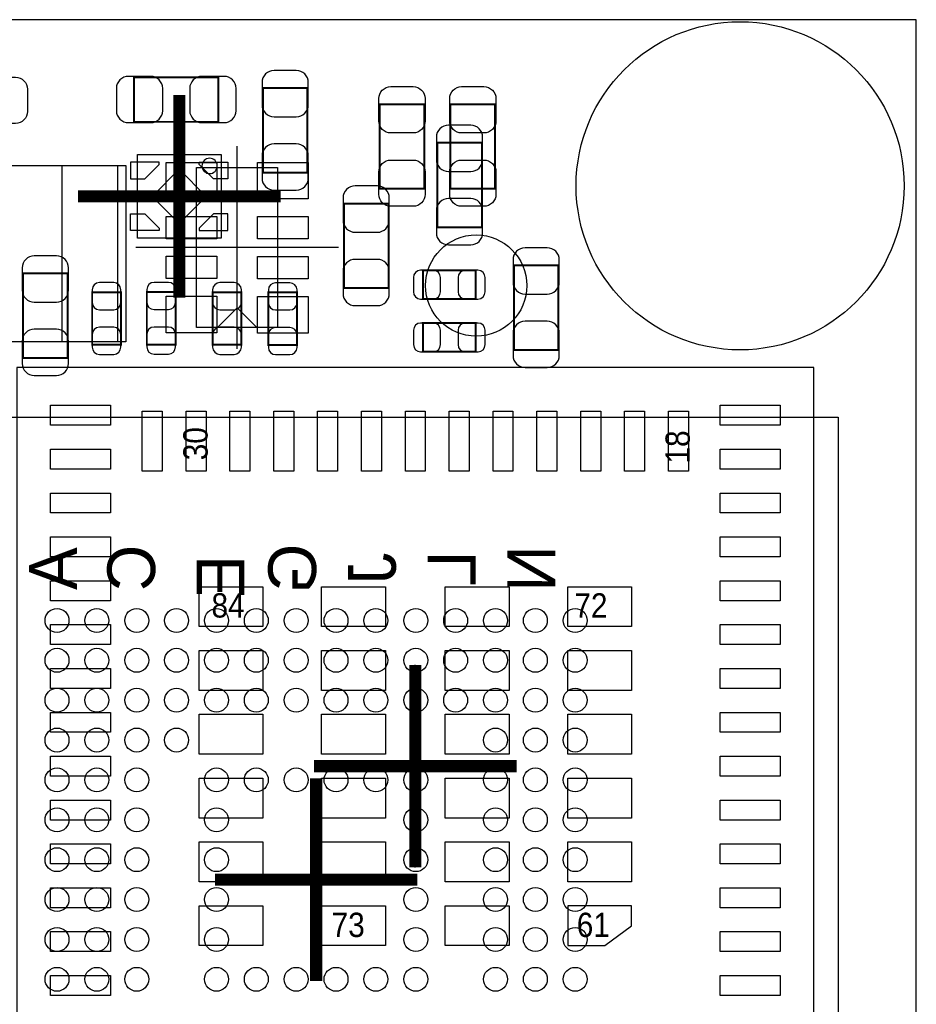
# Model space of a CAD drawing. Extents: x 6 to 62.7, y -1.8 to 30.1.
# Tile 12 of 12: x 50 to 61.2, y 17.8 to 30.1. Entities that reach past the tile are written whole.
import ezdxf
from ezdxf.enums import TextEntityAlignment as Align

# ---------------------------------------------------------------- set-up
doc = ezdxf.new("R2010")
doc.units = 0
for name, color, linetype in [('BG_OUTLINE', 3, 'CONTINUOUS'), ('PG_ASSEMBLY_BOTTOM', 140, 'CONTINUOUS'), ('PG_ASSEMBLY_TOP', 140, 'CONTINUOUS'), ('PG_BODY_CENTER', 211, 'CONTINUOUS'), ('PIN_BOTTOM', 2, 'CONTINUOUS'), ('PIN_TOP', 160, 'CONTINUOUS')]:
    doc.layers.add(name, color=color, linetype=linetype)

msp = doc.modelspace()

# ---------------------------------------------------------------- linework, layer by layer
at = {"layer": 'BG_OUTLINE'}
for points in [[(6.031992, 0), (61.210952, 0), (61.210952, 30.1117), (6.031992, 30.1117)], [(6.031992, 30.1117), (6.031992, 0), (61.210952, 0), (61.210952, 30.1117)]]:
    msp.add_lwpolyline(points, close=True, dxfattribs=at)
at = {"layer": 'PG_ASSEMBLY_BOTTOM', "const_width": 0.024892}
for points in [[(51.397662, 29.390848), (51.397662, 28.831032), (52.457858, 28.831032), (52.457858, 29.390848), (51.397662, 29.390848)], [(53.014372, 28.194762), (53.574188, 28.194762), (53.574188, 29.254958), (53.014372, 29.254958), (53.014372, 28.194762)], [(55.201566, 27.507946), (55.761382, 27.507946), (55.761382, 28.568142), (55.201566, 28.568142), (55.201566, 27.507946)], [(54.03088, 26.746708), (54.590696, 26.746708), (54.590696, 27.806904), (54.03088, 27.806904), (54.03088, 26.746708)], [(56.722518, 27.031442), (56.162702, 27.031442), (56.162702, 25.971246), (56.722518, 25.971246), (56.722518, 27.031442)], [(50.566828, 26.930858), (50.007012, 26.930858), (50.007012, 25.870662), (50.566828, 25.870662), (50.566828, 26.930858)], [(55.023004, 26.969466), (55.023004, 26.609294), (55.682896, 26.609294), (55.682896, 26.969466), (55.023004, 26.969466)], [(50.873406, 26.035254), (51.233578, 26.035254), (51.233578, 26.695146), (50.873406, 26.695146), (50.873406, 26.035254)], [(51.559206, 26.037794), (51.919378, 26.037794), (51.919378, 26.697686), (51.559206, 26.697686), (51.559206, 26.037794)], [(52.384706, 26.035254), (52.744878, 26.035254), (52.744878, 26.695146), (52.384706, 26.695146), (52.384706, 26.035254)], [(53.083206, 26.032714), (53.443378, 26.032714), (53.443378, 26.692606), (53.083206, 26.692606), (53.083206, 26.032714)], [(55.023512, 26.307796), (55.023512, 25.947624), (55.683404, 25.947624), (55.683404, 26.307796), (55.023512, 26.307796)]]:
    msp.add_lwpolyline(points, dxfattribs=at)
at = {"layer": 'PG_ASSEMBLY_BOTTOM'}
for points in [[(52.490878, 27.371802), (51.440842, 27.371802), (51.440842, 28.421838), (52.490878, 28.421838)], [(60.232544, 13.52931), (47.132494, 13.52931), (47.132494, 25.129236), (60.232544, 25.129236)]]:
    msp.add_lwpolyline(points, close=True, dxfattribs=at)
msp.add_lwpolyline([(52.442872, 28.27782, 1), (52.250848, 28.27782, 1), (52.442872, 28.27782)], format="xyb", dxfattribs=at)
at = {"layer": 'PG_ASSEMBLY_TOP', "const_width": 0.024892}
for points in [[(54.47919, 29.052012), (55.039006, 29.052012), (55.039006, 27.991816), (54.47919, 27.991816), (54.47919, 29.052012)], [(55.367936, 29.052012), (55.927752, 29.052012), (55.927752, 27.991816), (55.367936, 27.991816), (55.367936, 29.052012)]]:
    msp.add_lwpolyline(points, dxfattribs=at)
at = {"layer": 'PG_ASSEMBLY_TOP'}
for points in [[(51.197002, 28.278074), (48.496982, 28.278074), (48.496982, 26.07818), (51.197002, 26.07818), (51.197002, 28.278074)], [(52.183792, 26.2509), (52.183792, 28.2575), (53.199792, 28.2575), (53.199792, 26.2509), (52.183792, 26.2509)], [(52.691792, 26.49982), (52.437792, 26.24582)], [(52.691792, 26.49982), (52.945792, 26.24582)], [(59.926982, 15.75181), (59.926982, 25.75179), (49.927002, 25.75179), (49.927002, 15.75181), (59.926982, 15.75181)]]:
    msp.add_lwpolyline(points, dxfattribs=at)
at = {"layer": 'PG_BODY_CENTER', "const_width": 0.1524}
for points in [[(51.96586, 26.62682), (51.96586, 29.16682)], [(53.23586, 27.89682), (50.69586, 27.89682)], [(54.926992, 19.4818), (54.926992, 22.0218)], [(56.196992, 20.7518), (53.656992, 20.7518)], [(53.682392, 20.5994), (53.682392, 18.0594)], [(54.952392, 19.3294), (52.412392, 19.3294)]]:
    msp.add_lwpolyline(points, dxfattribs=at)
at = {"layer": 'PG_BODY_CENTER'}
for points in [[(51.96586, 26.62682), (51.96586, 29.16682)], [(52.691792, 25.9842), (52.691792, 28.5242)], [(53.23586, 27.89682), (50.69586, 27.89682)], [(53.961792, 27.2542), (51.421792, 27.2542)], [(54.926992, 19.4818), (54.926992, 22.0218)], [(56.196992, 20.7518), (53.656992, 20.7518)]]:
    msp.add_lwpolyline(points, dxfattribs=at)
at = {"layer": 'PIN_BOTTOM'}
for points in [[(51.327812, 28.820872), (51.60772, 28.820872, 0.414846), (51.757834, 28.970986), (51.757834, 29.250894, 0.414846), (51.60772, 29.401008), (51.327812, 29.401008, 0.414846), (51.177698, 29.250894), (51.177698, 28.970986, 0.414846)], [(52.527708, 29.401008), (52.2478, 29.401008, 0.414846), (52.097686, 29.250894), (52.097686, 28.970986, 0.414846), (52.2478, 28.820872), (52.527708, 28.820872, 0.414846), (52.677822, 28.970986), (52.677822, 29.250894, 0.414846)], [(53.004212, 29.324808), (53.004212, 29.0449, 0.414846), (53.154326, 28.894786), (53.434234, 28.894786, 0.414846), (53.584348, 29.0449), (53.584348, 29.324808, 0.414846), (53.434234, 29.474922), (53.154326, 29.474922, 0.414846)], [(55.191406, 28.637992), (55.191406, 28.358084, 0.414846), (55.34152, 28.20797), (55.621428, 28.20797, 0.414846), (55.771542, 28.358084), (55.771542, 28.637992, 0.414846), (55.621428, 28.788106), (55.34152, 28.788106, 0.414846)], [(53.584348, 28.124912), (53.584348, 28.40482, 0.414846), (53.434234, 28.554934), (53.154326, 28.554934, 0.414846), (53.004212, 28.40482), (53.004212, 28.124912, 0.414846), (53.154326, 27.974798), (53.434234, 27.974798, 0.414846)], [(54.02072, 27.876754), (54.02072, 27.596846, 0.414846), (54.170834, 27.446732), (54.450742, 27.446732, 0.414846), (54.600856, 27.596846), (54.600856, 27.876754, 0.414846), (54.450742, 28.026868), (54.170834, 28.026868, 0.414846)], [(55.771542, 27.438096), (55.771542, 27.718004, 0.414846), (55.621428, 27.868118), (55.34152, 27.868118, 0.414846), (55.191406, 27.718004), (55.191406, 27.438096, 0.414846), (55.34152, 27.287982), (55.621428, 27.287982, 0.414846)], [(56.152542, 27.101292), (56.152542, 26.821384, 0.414846), (56.302656, 26.67127), (56.582564, 26.67127, 0.414846), (56.732678, 26.821384), (56.732678, 27.101292, 0.414846), (56.582564, 27.251406), (56.302656, 27.251406, 0.414846)], [(49.996852, 27.000708), (49.996852, 26.7208, 0.414846), (50.146966, 26.570686), (50.426874, 26.570686, 0.414846), (50.576988, 26.7208), (50.576988, 27.000708, 0.414846), (50.426874, 27.150822), (50.146966, 27.150822, 0.414846)], [(54.600856, 26.676858), (54.600856, 26.956766, 0.414846), (54.450742, 27.10688), (54.170834, 27.10688, 0.414846), (54.02072, 26.956766), (54.02072, 26.676858, 0.414846), (54.170834, 26.526744), (54.450742, 26.526744, 0.414846)], [(54.993032, 26.609294), (55.153052, 26.609294, 0.413587), (55.242968, 26.699464), (55.242968, 26.879296, 0.413587), (55.153052, 26.969466), (54.993032, 26.969466, 0.413587), (54.903116, 26.879296), (54.903116, 26.699464, 0.413587)], [(55.712868, 26.969466), (55.552848, 26.969466, 0.413587), (55.462932, 26.879296), (55.462932, 26.699464, 0.413587), (55.552848, 26.609294), (55.712868, 26.609294, 0.413587), (55.802784, 26.699464), (55.802784, 26.879296, 0.413587)], [(50.873406, 26.725118), (50.873406, 26.565098, 0.413587), (50.963576, 26.475182), (51.143408, 26.475182, 0.413587), (51.233578, 26.565098), (51.233578, 26.725118, 0.413587), (51.143408, 26.815034), (50.963576, 26.815034, 0.413587)], [(51.559206, 26.727658), (51.559206, 26.567638, 0.413587), (51.649376, 26.477722), (51.829208, 26.477722, 0.413587), (51.919378, 26.567638), (51.919378, 26.727658, 0.413587), (51.829208, 26.817574), (51.649376, 26.817574, 0.413587)], [(52.384706, 26.725118), (52.384706, 26.565098, 0.413587), (52.474876, 26.475182), (52.654708, 26.475182, 0.413587), (52.744878, 26.565098), (52.744878, 26.725118, 0.413587), (52.654708, 26.815034), (52.474876, 26.815034, 0.413587)], [(53.083206, 26.722578), (53.083206, 26.562558, 0.413587), (53.173376, 26.472642), (53.353208, 26.472642, 0.413587), (53.443378, 26.562558), (53.443378, 26.722578, 0.413587), (53.353208, 26.812494), (53.173376, 26.812494, 0.413587)], [(54.99354, 25.947624), (55.15356, 25.947624, 0.413587), (55.243476, 26.037794), (55.243476, 26.217626, 0.413587), (55.15356, 26.307796), (54.99354, 26.307796, 0.413587), (54.903624, 26.217626), (54.903624, 26.037794, 0.413587)], [(55.713376, 26.307796), (55.553356, 26.307796, 0.413587), (55.46344, 26.217626), (55.46344, 26.037794, 0.413587), (55.553356, 25.947624), (55.713376, 25.947624, 0.413587), (55.803292, 26.037794), (55.803292, 26.217626, 0.413587)], [(56.732678, 25.901396), (56.732678, 26.181304, 0.414846), (56.582564, 26.331418), (56.302656, 26.331418, 0.414846), (56.152542, 26.181304), (56.152542, 25.901396, 0.414846), (56.302656, 25.751282), (56.582564, 25.751282, 0.414846)], [(50.576988, 25.800812), (50.576988, 26.08072, 0.414846), (50.426874, 26.230834), (50.146966, 26.230834, 0.414846), (49.996852, 26.08072), (49.996852, 25.800812, 0.414846), (50.146966, 25.650698), (50.426874, 25.650698, 0.414846)], [(51.233578, 26.005282), (51.233578, 26.165302, 0.413587), (51.143408, 26.255218), (50.963576, 26.255218, 0.413587), (50.873406, 26.165302), (50.873406, 26.005282, 0.413587), (50.963576, 25.915366), (51.143408, 25.915366, 0.413587)], [(51.919378, 26.007822), (51.919378, 26.167842, 0.413587), (51.829208, 26.257758), (51.649376, 26.257758, 0.413587), (51.559206, 26.167842), (51.559206, 26.007822, 0.413587), (51.649376, 25.917906), (51.829208, 25.917906, 0.413587)], [(52.744878, 26.005282), (52.744878, 26.165302, 0.413587), (52.654708, 26.255218), (52.474876, 26.255218, 0.413587), (52.384706, 26.165302), (52.384706, 26.005282, 0.413587), (52.474876, 25.915366), (52.654708, 25.915366, 0.413587)], [(53.443378, 26.002742), (53.443378, 26.162762, 0.413587), (53.353208, 26.252678), (53.173376, 26.252678, 0.413587), (53.083206, 26.162762), (53.083206, 26.002742, 0.413587), (53.173376, 25.912826), (53.353208, 25.912826, 0.413587)]]:
    msp.add_lwpolyline(points, format="xyb", close=True, dxfattribs=at)
for points in [[(51.715924, 28.29687), (51.715924, 28.326842), (51.355752, 28.326842), (51.355752, 28.117038), (51.535838, 28.117038)], [(52.215796, 28.29687), (52.215796, 28.326842), (52.575968, 28.326842), (52.575968, 28.117038), (52.395882, 28.117038)], [(51.96586, 27.557366), (52.305314, 27.89682), (51.96586, 28.236274), (51.626406, 27.89682)], [(51.715924, 27.49677), (51.715924, 27.466798), (51.355752, 27.466798), (51.355752, 27.676602), (51.535838, 27.676602)], [(52.215796, 27.49677), (52.215796, 27.466798), (52.575968, 27.466798), (52.575968, 27.676602), (52.395882, 27.676602)]]:
    msp.add_lwpolyline(points, close=True, dxfattribs=at)
for centre, radius in [((59.001152, 28.0289), 2.0574), ((50.432462, 22.57933), 0.149987), ((50.932334, 22.57933), 0.149987), ((51.43246, 22.57933), 0.149987), ((51.932332, 22.57933), 0.149987), ((52.432458, 22.57933), 0.149987), ((52.93233, 22.57933), 0.149987), ((53.432456, 22.57933), 0.149987), ((53.932328, 22.57933), 0.149987), ((54.432454, 22.57933), 0.149987), ((54.932326, 22.57933), 0.149987), ((55.432452, 22.57933), 0.149987), ((55.932324, 22.57933), 0.149987), ((56.43245, 22.57933), 0.149987), ((56.932322, 22.57933), 0.149987), ((50.432462, 22.079458), 0.149987), ((50.932334, 22.079458), 0.149987), ((51.43246, 22.079458), 0.149987), ((51.932332, 22.079458), 0.149987), ((52.432458, 22.079458), 0.149987), ((52.93233, 22.079458), 0.149987), ((53.432456, 22.079458), 0.149987), ((53.932328, 22.079458), 0.149987), ((54.432454, 22.079458), 0.149987), ((54.932326, 22.079458), 0.149987), ((55.432452, 22.079458), 0.149987), ((55.932324, 22.079458), 0.149987), ((56.43245, 22.079458), 0.149987), ((56.932322, 22.079458), 0.149987), ((50.432462, 21.579332), 0.149987), ((50.932334, 21.579332), 0.149987), ((51.43246, 21.579332), 0.149987), ((51.932332, 21.579332), 0.149987), ((52.432458, 21.579332), 0.149987), ((52.93233, 21.579332), 0.149987), ((53.432456, 21.579332), 0.149987), ((53.932328, 21.579332), 0.149987), ((54.432454, 21.579332), 0.149987), ((54.932326, 21.579332), 0.149987), ((55.432452, 21.579332), 0.149987), ((55.932324, 21.579332), 0.149987), ((56.43245, 21.579332), 0.149987), ((56.932322, 21.579332), 0.149987), ((50.432462, 21.07946), 0.149987), ((50.932334, 21.07946), 0.149987), ((51.43246, 21.07946), 0.149987), ((51.932332, 21.07946), 0.149987), ((55.932324, 21.07946), 0.149987), ((56.43245, 21.07946), 0.149987), ((56.932322, 21.07946), 0.149987), ((50.432462, 20.579334), 0.149987), ((50.932334, 20.579334), 0.149987), ((51.43246, 20.579334), 0.149987), ((52.432458, 20.579334), 0.149987), ((52.93233, 20.579334), 0.149987), ((53.432456, 20.579334), 0.149987), ((53.932328, 20.579334), 0.149987), ((54.432454, 20.579334), 0.149987), ((54.932326, 20.579334), 0.149987), ((55.932324, 20.579334), 0.149987), ((56.43245, 20.579334), 0.149987), ((56.932322, 20.579334), 0.149987), ((50.432462, 20.079462), 0.149987), ((50.932334, 20.079462), 0.149987), ((51.43246, 20.079462), 0.149987), ((52.432458, 20.079462), 0.149987), ((54.932326, 20.079462), 0.149987), ((55.932324, 20.079462), 0.149987), ((56.43245, 20.079462), 0.149987), ((56.932322, 20.079462), 0.149987), ((50.432462, 19.579336), 0.149987), ((50.932334, 19.579336), 0.149987), ((51.43246, 19.579336), 0.149987), ((52.432458, 19.579336), 0.149987), ((54.932326, 19.579336), 0.149987), ((55.932324, 19.579336), 0.149987), ((56.43245, 19.579336), 0.149987), ((56.932322, 19.579336), 0.149987), ((50.432462, 19.079464), 0.149987), ((50.932334, 19.079464), 0.149987), ((51.43246, 19.079464), 0.149987), ((52.432458, 19.079464), 0.149987), ((54.932326, 19.079464), 0.149987), ((55.932324, 19.079464), 0.149987), ((56.43245, 19.079464), 0.149987), ((56.932322, 19.079464), 0.149987), ((50.432462, 18.579338), 0.149987), ((50.932334, 18.579338), 0.149987), ((51.43246, 18.579338), 0.149987), ((52.432458, 18.579338), 0.149987), ((54.932326, 18.579338), 0.149987), ((55.932324, 18.579338), 0.149987), ((56.43245, 18.579338), 0.149987), ((56.932322, 18.579338), 0.149987), ((50.432462, 18.079466), 0.149987), ((50.932334, 18.079466), 0.149987), ((51.43246, 18.079466), 0.149987), ((52.432458, 18.079466), 0.149987), ((52.93233, 18.079466), 0.149987), ((53.432456, 18.079466), 0.149987), ((53.932328, 18.079466), 0.149987), ((54.432454, 18.079466), 0.149987), ((54.932326, 18.079466), 0.149987), ((55.932324, 18.079466), 0.149987), ((56.43245, 18.079466), 0.149987), ((56.932322, 18.079466), 0.149987)]:
    msp.add_circle(centre, radius, dxfattribs=at)
at = {"layer": 'PIN_TOP'}
for points in [[(49.911508, 28.810712), (49.6316, 28.810712, -0.414846), (49.481486, 28.960826), (49.481486, 29.240734, -0.414846), (49.6316, 29.390848), (49.911508, 29.390848, -0.414846), (50.061622, 29.240734), (50.061622, 28.960826, -0.414846)], [(55.049166, 29.121862), (55.049166, 28.841954, -0.414846), (54.899052, 28.69184), (54.619144, 28.69184, -0.414846), (54.46903, 28.841954), (54.46903, 29.121862, -0.414846), (54.619144, 29.271976), (54.899052, 29.271976, -0.414846)], [(55.937912, 29.121862), (55.937912, 28.841954, -0.414846), (55.787798, 28.69184), (55.50789, 28.69184, -0.414846), (55.357776, 28.841954), (55.357776, 29.121862, -0.414846), (55.50789, 29.271976), (55.787798, 29.271976, -0.414846)], [(54.46903, 27.921966), (54.46903, 28.201874, -0.414846), (54.619144, 28.351988), (54.899052, 28.351988, -0.414846), (55.049166, 28.201874), (55.049166, 27.921966, -0.414846), (54.899052, 27.771852), (54.619144, 27.771852, -0.414846)], [(55.357776, 27.921966), (55.357776, 28.201874, -0.414846), (55.50789, 28.351988), (55.787798, 28.351988, -0.414846), (55.937912, 28.201874), (55.937912, 27.921966, -0.414846), (55.787798, 27.771852), (55.50789, 27.771852, -0.414846)]]:
    msp.add_lwpolyline(points, format="xyb", close=True, dxfattribs=at)
for points in [[(51.296062, 28.2829), (51.296062, 26.0731), (50.495962, 26.0731), (50.495962, 28.2829)], [(52.437792, 27.8638), (51.802792, 27.8638), (51.802792, 28.321), (52.437792, 28.321)], [(53.580792, 27.8638), (52.945792, 27.8638), (52.945792, 28.321), (53.580792, 28.321)], [(52.437792, 27.36596), (51.802792, 27.36596), (51.802792, 27.64536), (52.437792, 27.64536)], [(53.580792, 27.36342), (52.945792, 27.36342), (52.945792, 27.64282), (53.580792, 27.64282)], [(52.437792, 26.86558), (51.802792, 26.86558), (51.802792, 27.14498), (52.437792, 27.14498)], [(53.580792, 26.86304), (52.945792, 26.86304), (52.945792, 27.14244), (53.580792, 27.14244)], [(52.437792, 26.1874), (51.802792, 26.1874), (51.802792, 26.6446), (52.437792, 26.6446)], [(53.580792, 26.18232), (52.945792, 26.18232), (52.945792, 26.63952), (53.580792, 26.63952)], [(51.102133, 25.026874), (50.352071, 25.026874), (50.352071, 25.27681), (51.102133, 25.27681)], [(51.751992, 25.201753), (51.751992, 24.451691), (51.502056, 24.451691), (51.502056, 25.201753)], [(52.301902, 25.201753), (52.301902, 24.451691), (52.051966, 24.451691), (52.051966, 25.201753)], [(52.852066, 25.201753), (52.852066, 24.451691), (52.60213, 24.451691), (52.60213, 25.201753)], [(53.401976, 25.201753), (53.401976, 24.451691), (53.15204, 24.451691), (53.15204, 25.201753)], [(53.951886, 25.201753), (53.951886, 24.451691), (53.70195, 24.451691), (53.70195, 25.201753)], [(54.50205, 25.201753), (54.50205, 24.451691), (54.252114, 24.451691), (54.252114, 25.201753)], [(55.05196, 25.201753), (55.05196, 24.451691), (54.802024, 24.451691), (54.802024, 25.201753)], [(55.60187, 25.201753), (55.60187, 24.451691), (55.351934, 24.451691), (55.351934, 25.201753)], [(56.152034, 25.201753), (56.152034, 24.451691), (55.902098, 24.451691), (55.902098, 25.201753)], [(56.701944, 25.201753), (56.701944, 24.451691), (56.452008, 24.451691), (56.452008, 25.201753)], [(57.251854, 25.201753), (57.251854, 24.451691), (57.001918, 24.451691), (57.001918, 25.201753)], [(57.802018, 25.201753), (57.802018, 24.451691), (57.552082, 24.451691), (57.552082, 25.201753)], [(58.351928, 25.201753), (58.351928, 24.451691), (58.101992, 24.451691), (58.101992, 25.201753)], [(59.501913, 25.026874), (58.751851, 25.026874), (58.751851, 25.27681), (59.501913, 25.27681)], [(51.102133, 24.47671), (50.352071, 24.47671), (50.352071, 24.726646), (51.102133, 24.726646)], [(59.501913, 24.47671), (58.751851, 24.47671), (58.751851, 24.726646), (59.501913, 24.726646)], [(51.102133, 23.9268), (50.352071, 23.9268), (50.352071, 24.176736), (51.102133, 24.176736)], [(59.501913, 23.9268), (58.751851, 23.9268), (58.751851, 24.176736), (59.501913, 24.176736)], [(51.102133, 23.37689), (50.352071, 23.37689), (50.352071, 23.626826), (51.102133, 23.626826)], [(59.501913, 23.37689), (58.751851, 23.37689), (58.751851, 23.626826), (59.501913, 23.626826)], [(51.102133, 22.826726), (50.352071, 22.826726), (50.352071, 23.076662), (51.102133, 23.076662)], [(53.014626, 22.501733), (52.214526, 22.501733), (52.214526, 23.001859), (53.014626, 23.001859)], [(54.552088, 22.501733), (53.751988, 22.501733), (53.751988, 23.001859), (54.552088, 23.001859)], [(56.101996, 22.501733), (55.301896, 22.501733), (55.301896, 23.001859), (56.101996, 23.001859)], [(57.639458, 22.501733), (56.839358, 22.501733), (56.839358, 23.001859), (57.639458, 23.001859)], [(59.501913, 22.826726), (58.751851, 22.826726), (58.751851, 23.076662), (59.501913, 23.076662)], [(51.102133, 22.276816), (50.352071, 22.276816), (50.352071, 22.526752), (51.102133, 22.526752)], [(59.501913, 22.276816), (58.751851, 22.276816), (58.751851, 22.526752), (59.501913, 22.526752)], [(53.014626, 21.701633), (52.214526, 21.701633), (52.214526, 22.201759), (53.014626, 22.201759)], [(54.552088, 21.701633), (53.751988, 21.701633), (53.751988, 22.201759), (54.552088, 22.201759)], [(56.101996, 21.701633), (55.301896, 21.701633), (55.301896, 22.201759), (56.101996, 22.201759)], [(57.639458, 21.701633), (56.839358, 21.701633), (56.839358, 22.201759), (57.639458, 22.201759)], [(51.102133, 21.726906), (50.352071, 21.726906), (50.352071, 21.976842), (51.102133, 21.976842)], [(59.501913, 21.726906), (58.751851, 21.726906), (58.751851, 21.976842), (59.501913, 21.976842)], [(51.102133, 21.176742), (50.352071, 21.176742), (50.352071, 21.426678), (51.102133, 21.426678)], [(53.014626, 20.901787), (52.214526, 20.901787), (52.214526, 21.401913), (53.014626, 21.401913)], [(54.552088, 20.901787), (53.751988, 20.901787), (53.751988, 21.401913), (54.552088, 21.401913)], [(56.101996, 20.901787), (55.301896, 20.901787), (55.301896, 21.401913), (56.101996, 21.401913)], [(57.639458, 20.901787), (56.839358, 20.901787), (56.839358, 21.401913), (57.639458, 21.401913)], [(59.501913, 21.176742), (58.751851, 21.176742), (58.751851, 21.426678), (59.501913, 21.426678)], [(51.102133, 20.626832), (50.352071, 20.626832), (50.352071, 20.876768), (51.102133, 20.876768)], [(59.501913, 20.626832), (58.751851, 20.626832), (58.751851, 20.876768), (59.501913, 20.876768)], [(53.014626, 20.101687), (52.214526, 20.101687), (52.214526, 20.601813), (53.014626, 20.601813)], [(54.552088, 20.101687), (53.751988, 20.101687), (53.751988, 20.601813), (54.552088, 20.601813)], [(56.101996, 20.101687), (55.301896, 20.101687), (55.301896, 20.601813), (56.101996, 20.601813)], [(57.639458, 20.101687), (56.839358, 20.101687), (56.839358, 20.601813), (57.639458, 20.601813)], [(51.102133, 20.076922), (50.352071, 20.076922), (50.352071, 20.326858), (51.102133, 20.326858)], [(59.501913, 20.076922), (58.751851, 20.076922), (58.751851, 20.326858), (59.501913, 20.326858)], [(51.102133, 19.526758), (50.352071, 19.526758), (50.352071, 19.776694), (51.102133, 19.776694)], [(53.014626, 19.301841), (52.214526, 19.301841), (52.214526, 19.801967), (53.014626, 19.801967)], [(54.552088, 19.301841), (53.751988, 19.301841), (53.751988, 19.801967), (54.552088, 19.801967)], [(56.101996, 19.301841), (55.301896, 19.301841), (55.301896, 19.801967), (56.101996, 19.801967)], [(57.639458, 19.301841), (56.839358, 19.301841), (56.839358, 19.801967), (57.639458, 19.801967)], [(59.501913, 19.526758), (58.751851, 19.526758), (58.751851, 19.776694), (59.501913, 19.776694)], [(51.102133, 18.976848), (50.352071, 18.976848), (50.352071, 19.226784), (51.102133, 19.226784)], [(59.501913, 18.976848), (58.751851, 18.976848), (58.751851, 19.226784), (59.501913, 19.226784)], [(53.014626, 18.501741), (52.214526, 18.501741), (52.214526, 19.001867), (53.014626, 19.001867)], [(54.552088, 18.501741), (53.751988, 18.501741), (53.751988, 19.001867), (54.552088, 19.001867)], [(56.101996, 18.501741), (55.301896, 18.501741), (55.301896, 19.001867), (56.101996, 19.001867)], [(57.303924, 18.501868), (57.639458, 18.751804), (57.639458, 19.00174), (56.839358, 19.00174), (56.839358, 18.501868)], [(51.102133, 18.426938), (50.352071, 18.426938), (50.352071, 18.676874), (51.102133, 18.676874)], [(59.501913, 18.426938), (58.751851, 18.426938), (58.751851, 18.676874), (59.501913, 18.676874)], [(51.102133, 17.876774), (50.352071, 17.876774), (50.352071, 18.12671), (51.102133, 18.12671)], [(59.501913, 17.876774), (58.751851, 17.876774), (58.751851, 18.12671), (59.501913, 18.12671)]]:
    msp.add_lwpolyline(points, close=True, dxfattribs=at)
for centre, radius in [((59.001152, 28.0289), 2.0574), ((55.690262, 26.778204), 0.635)]:
    msp.add_circle(centre, radius, dxfattribs=at)

# ---------------------------------------------------------------- texts
at = {"layer": 'PG_ASSEMBLY_BOTTOM', "text_generation_flag": 2}
for s, p in [('A', (50.682398, 23.229316)), ('G', (53.682392, 23.229316)), ('C', (51.663346, 23.239476)), ('J', (54.68239, 23.229316)), ('L', (55.682388, 23.229316)), ('N', (56.682386, 23.229316)), ('E', (52.78247, 23.129494))]:
    msp.add_text(s, height=0.59944, rotation=90, dxfattribs=at).set_placement(p, align=Align.CENTER)
at = {"layer": 'PG_ASSEMBLY_TOP', "width": 0.916667}
for s, p in [('30', (52.32146, 24.5872)), ('18', (58.369708, 24.54656))]:
    msp.add_text(s, height=0.3048, rotation=90, dxfattribs=at).set_placement(p)
for s, p in [('84', (52.370228, 22.615398)), ('72', (56.9214, 22.615398)), ('73', (53.876956, 18.610072)), ('61', (56.951626, 18.610072))]:
    msp.add_text(s, height=0.3048, dxfattribs=at).set_placement(p)

doc.saveas('drawing.dxf')
